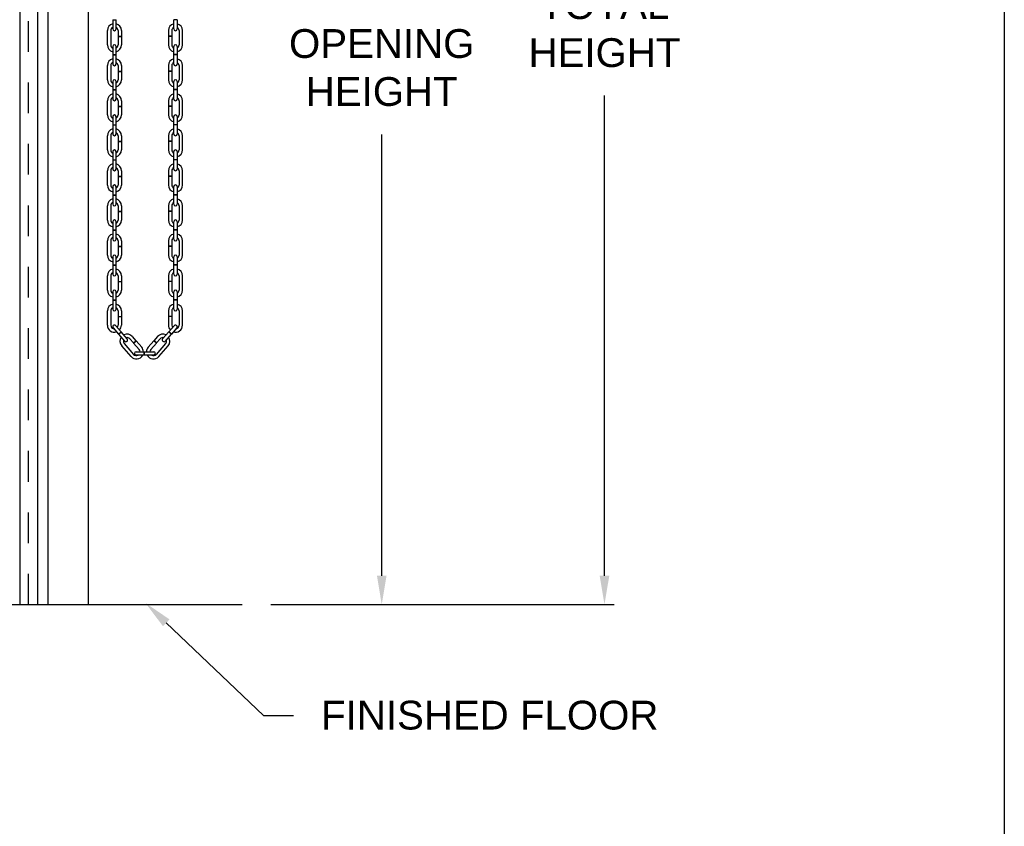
# Model space of a CAD drawing. Header units: inches. Extents: x 169.6 to 213.8, y 195 to 266.5.
# Tile 42 of 50: x 210.5 to 213.8, y 219.6 to 222.3. Entities that reach past the tile are written whole.
import ezdxf
from ezdxf import colors
from ezdxf.entities.mleader import LeaderData, LeaderLine
from ezdxf.math import Vec2, Vec3

# ---------------------------------------------------------------- set-up
doc = ezdxf.new("R2010")
doc.units = ezdxf.units.IN
doc.header["$LTSCALE"] = 0.25
doc.header["$MEASUREMENT"] = 0
doc.linetypes.add('HIDDEN', pattern=[0.375, 0.25, -0.125])
doc.layers.add('ANNOTATIONS', color=1, linetype='Continuous')
doc.layers.add('CHAIN HOIST RH', color=7, linetype='Continuous')
doc.styles.add('ARIAL', font='arial.ttf', dxfattribs={"height": 0.09375})
doc.dimstyles.new('STANDARD$0', dxfattribs={"dimtxt": 0.09375, "dimasz": 0.09375, "dimexe": 0.03125, "dimexo": 0.046875, "dimgap": 0.09, "dimtad": 0, "dimtih": 1, "dimtoh": 1, "dimdec": 4, "dimzin": 0, "dimdsep": 46, "dimtxsty": 'ARIAL', "dimcen": 0.09, "dimadec": 0, "dimazin": 0, "dimtfac": 1, "dimtdec": 4, "dimtofl": 0, "dimtmove": 0, "dimatfit": 1, "dimfxl": 1, "dimtolj": 1, "dimtzin": 0, "dimarcsym": 0})

# ---------------------------------------------------------------- blocks, each defined once
blk = doc.blocks.new('*D53')
at = {"layer": 'ANNOTATIONS', "color": 0, "lineweight": -2, "transparency": 16777216}
for p, q in [((210.4114, 223.8447), (211.7568, 223.8447)), ((211.7255, 223.751), (211.7255, 222.3138)), ((211.7255, 220.4419), (211.7255, 221.879)), ((211.3645, 220.3481), (211.7568, 220.3481))]:
    blk.add_line(p, q, dxfattribs=at)
at = {"layer": 'ANNOTATIONS', "color": 0, "transparency": 16777216}
for points in [[(211.7099, 223.751), (211.7412, 223.751), (211.7255, 223.8447)], [(211.7099, 220.4419), (211.7412, 220.4419), (211.7255, 220.3481)]]:
    blk.add_solid(points, dxfattribs=at)
at = {"layer": 'defpoints', "color": 0, "transparency": 16777216}
for p in [(210.3645, 223.8447), (211.7255, 223.8447), (211.3176, 220.3481)]:
    blk.add_point(p, dxfattribs=at)
at = {"layer": 'ANNOTATIONS', "color": 0, "transparency": 16777216, "insert": (211.7255, 222.0964), "char_height": 0.09375, "attachment_point": 5, "style": 'ARIAL'}
blk.add_mtext('\\A1;OPENING \\PHEIGHT', dxfattribs=at)
blk = doc.blocks.new('*D54')
at = {"layer": 'ANNOTATIONS', "color": 0, "lineweight": -2, "transparency": 16777216}
for p, q in [((211.3489, 225.0981), (212.4823, 225.0981)), ((212.451, 225.0044), (212.451, 222.4405)), ((212.451, 220.4419), (212.451, 222.0057)), ((211.3645, 220.3481), (212.4823, 220.3481))]:
    blk.add_line(p, q, dxfattribs=at)
at = {"layer": 'ANNOTATIONS', "color": 0, "transparency": 16777216}
for points in [[(212.4354, 225.0044), (212.4667, 225.0044), (212.451, 225.0981)], [(212.4354, 220.4419), (212.4667, 220.4419), (212.451, 220.3481)]]:
    blk.add_solid(points, dxfattribs=at)
at = {"layer": 'defpoints', "color": 0, "transparency": 16777216}
for p in [(211.302, 225.0981), (211.3176, 220.3481), (212.451, 220.3481)]:
    blk.add_point(p, dxfattribs=at)
at = {"layer": 'ANNOTATIONS', "color": 0, "transparency": 16777216, "insert": (212.451, 222.2231), "char_height": 0.09375, "attachment_point": 5, "style": 'ARIAL'}
blk.add_mtext('\\A1;TOTAL\\PHEIGHT', dxfattribs=at)

msp = doc.modelspace()

# ---------------------------------------------------------------- linework, layer by layer
at = {"layer": 'CHAIN HOIST RH', "linetype": 'HIDDEN'}
msp.add_line((210.57541, 220.3481), (210.57541, 224.14599), dxfattribs=at)
at = {"layer": 'CHAIN HOIST RH', "linetype": 'Continuous'}
for p, q in [((210.54644, 224.0981), (210.54644, 220.3481)), ((210.60439, 224.0981), (210.60439, 220.3481)), ((210.63791, 224.0981), (210.63791, 220.3481)), ((210.77073, 220.3481), (210.77073, 224.0981)), ((209.6395, 220.3481), (211.27073, 220.3481))]:
    msp.add_line(p, q, dxfattribs=at)
at = {"layer": 'CHAIN HOIST RH'}
for p, q in [((210.84935, 222.25239), (210.84935, 222.22264)), ((210.84935, 222.25239), (210.86045, 222.25239)), ((210.86045, 222.22264), (210.86045, 222.25239)), ((211.05933, 222.25239), (211.04823, 222.25239)), ((211.04823, 222.22264), (211.04823, 222.25239)), ((211.05933, 222.25239), (211.05933, 222.22264)), ((210.83198, 222.17088), (210.83198, 222.21731)), ((210.84308, 222.21731), (210.84308, 222.17088)), ((210.86672, 222.21731), (210.86672, 222.19948)), ((210.86672, 222.19948), (210.87782, 222.19948)), ((210.86672, 222.19858), (210.87782, 222.19858)), ((210.86672, 222.19858), (210.86672, 222.17088)), ((210.87782, 222.21731), (210.87782, 222.19948)), ((210.87782, 222.19858), (210.87782, 222.17088)), ((211.03086, 222.21731), (211.03086, 222.19948)), ((211.04196, 222.19948), (211.03086, 222.19948)), ((211.03086, 222.19858), (211.03086, 222.17088)), ((211.04196, 222.19858), (211.03086, 222.19858)), ((211.04196, 222.21731), (211.04196, 222.19948)), ((211.04196, 222.19858), (211.04196, 222.17088)), ((211.0656, 222.21731), (211.0656, 222.17088)), ((211.0767, 222.17088), (211.0767, 222.21731)), ((210.84935, 222.16555), (210.84935, 222.13917)), ((210.86045, 222.13917), (210.86045, 222.16555)), ((211.04823, 222.13917), (211.04823, 222.16555)), ((211.05933, 222.16555), (211.05933, 222.13917)), ((210.84935, 222.13917), (210.86045, 222.13917)), ((210.84935, 222.13827), (210.86045, 222.13827)), ((210.84935, 222.13827), (210.84935, 222.10852)), ((210.86045, 222.10852), (210.86045, 222.13827)), ((211.05933, 222.13917), (211.04823, 222.13917)), ((211.05933, 222.13827), (211.04823, 222.13827)), ((211.04823, 222.10852), (211.04823, 222.13827)), ((211.05933, 222.13827), (211.05933, 222.10852)), ((210.83198, 222.05676), (210.83198, 222.10319)), ((210.84308, 222.10319), (210.84308, 222.05676)), ((210.86672, 222.10319), (210.86672, 222.08536)), ((210.87782, 222.10319), (210.87782, 222.08536)), ((211.03086, 222.10319), (211.03086, 222.08536)), ((211.04196, 222.10319), (211.04196, 222.08536)), ((211.0656, 222.10319), (211.0656, 222.05676)), ((211.0767, 222.05676), (211.0767, 222.10319)), ((210.86672, 222.08536), (210.87782, 222.08536)), ((210.86672, 222.08446), (210.86672, 222.05676)), ((210.86672, 222.08446), (210.87782, 222.08446)), ((210.87782, 222.08446), (210.87782, 222.05676)), ((211.04196, 222.08536), (211.03086, 222.08536)), ((211.03086, 222.08446), (211.03086, 222.05676)), ((211.04196, 222.08446), (211.03086, 222.08446)), ((211.04196, 222.08446), (211.04196, 222.05676)), ((210.84935, 222.05143), (210.84935, 222.02505)), ((210.86045, 222.02505), (210.86045, 222.05143)), ((211.04823, 222.02505), (211.04823, 222.05143)), ((211.05933, 222.05143), (211.05933, 222.02505)), ((210.84935, 222.02505), (210.86045, 222.02505)), ((210.84935, 222.02415), (210.86045, 222.02415)), ((210.84935, 222.02415), (210.84935, 221.99439)), ((210.86045, 221.99439), (210.86045, 222.02415)), ((211.05933, 222.02505), (211.04823, 222.02505)), ((211.04823, 221.99439), (211.04823, 222.02415)), ((211.05933, 222.02415), (211.04823, 222.02415)), ((211.05933, 222.02415), (211.05933, 221.99439)), ((210.83198, 221.94264), (210.83198, 221.98906)), ((210.84308, 221.98906), (210.84308, 221.94264)), ((210.86672, 221.98906), (210.86672, 221.97124)), ((210.86672, 221.97124), (210.87782, 221.97124)), ((210.86672, 221.97034), (210.86672, 221.94264)), ((210.86672, 221.97034), (210.87782, 221.97034)), ((210.87782, 221.98906), (210.87782, 221.97124)), ((210.87782, 221.97034), (210.87782, 221.94264)), ((211.03086, 221.98906), (211.03086, 221.97124)), ((211.04196, 221.97124), (211.03086, 221.97124)), ((211.03086, 221.97034), (211.03086, 221.94264)), ((211.04196, 221.97034), (211.03086, 221.97034)), ((211.04196, 221.98906), (211.04196, 221.97124)), ((211.04196, 221.97034), (211.04196, 221.94264)), ((211.0656, 221.98906), (211.0656, 221.94264)), ((211.0767, 221.94264), (211.0767, 221.98906)), ((210.84935, 221.93731), (210.84935, 221.91093)), ((210.86045, 221.91093), (210.86045, 221.93731)), ((211.04823, 221.91093), (211.04823, 221.93731)), ((211.05933, 221.93731), (211.05933, 221.91093)), ((210.84935, 221.91093), (210.86045, 221.91093)), ((210.84935, 221.91003), (210.86045, 221.91003)), ((210.84935, 221.91003), (210.84935, 221.88027)), ((210.86045, 221.88027), (210.86045, 221.91003)), ((211.05933, 221.91093), (211.04823, 221.91093)), ((211.04823, 221.88027), (211.04823, 221.91003)), ((211.05933, 221.91003), (211.04823, 221.91003)), ((211.05933, 221.91003), (211.05933, 221.88027)), ((210.83198, 221.82852), (210.83198, 221.87494)), ((210.84308, 221.87494), (210.84308, 221.82852)), ((210.86672, 221.87494), (210.86672, 221.85712)), ((210.87782, 221.87494), (210.87782, 221.85712)), ((211.03086, 221.87494), (211.03086, 221.85712)), ((211.04196, 221.87494), (211.04196, 221.85712)), ((211.0656, 221.87494), (211.0656, 221.82852)), ((211.0767, 221.82852), (211.0767, 221.87494)), ((210.86672, 221.85712), (210.87782, 221.85712)), ((210.86672, 221.85622), (210.86672, 221.82852)), ((210.86672, 221.85622), (210.87782, 221.85622)), ((210.87782, 221.85622), (210.87782, 221.82852)), ((211.04196, 221.85712), (211.03086, 221.85712)), ((211.04196, 221.85622), (211.03086, 221.85622)), ((211.03086, 221.85622), (211.03086, 221.82852)), ((211.04196, 221.85622), (211.04196, 221.82852)), ((210.84935, 221.82319), (210.84935, 221.79681)), ((210.86045, 221.79681), (210.86045, 221.82319)), ((211.04823, 221.79681), (211.04823, 221.82319)), ((211.05933, 221.82319), (211.05933, 221.79681)), ((210.84935, 221.79681), (210.86045, 221.79681)), ((210.84935, 221.79591), (210.84935, 221.76615)), ((210.84935, 221.79591), (210.86045, 221.79591)), ((210.86045, 221.76615), (210.86045, 221.79591)), ((211.05933, 221.79681), (211.04823, 221.79681)), ((211.04823, 221.76615), (211.04823, 221.79591)), ((211.05933, 221.79591), (211.04823, 221.79591)), ((211.05933, 221.79591), (211.05933, 221.76615)), ((210.83198, 221.7144), (210.83198, 221.76082)), ((210.84308, 221.76082), (210.84308, 221.7144)), ((210.86672, 221.76082), (210.86672, 221.74299)), ((210.87782, 221.76082), (210.87782, 221.74299)), ((211.03086, 221.76082), (211.03086, 221.74299)), ((211.04196, 221.76082), (211.04196, 221.74299)), ((211.0656, 221.76082), (211.0656, 221.7144)), ((211.0767, 221.7144), (211.0767, 221.76082)), ((210.86672, 221.74299), (210.87782, 221.74299)), ((210.86672, 221.74209), (210.87782, 221.74209)), ((210.86672, 221.74209), (210.86672, 221.7144)), ((210.87782, 221.74209), (210.87782, 221.7144)), ((211.04196, 221.74299), (211.03086, 221.74299)), ((211.04196, 221.74209), (211.03086, 221.74209)), ((211.03086, 221.74209), (211.03086, 221.7144)), ((211.04196, 221.74209), (211.04196, 221.7144)), ((210.84935, 221.70907), (210.84935, 221.68268)), ((210.84935, 221.68268), (210.86045, 221.68268)), ((210.84935, 221.68178), (210.84935, 221.65203)), ((210.84935, 221.68178), (210.86045, 221.68178)), ((210.86045, 221.68268), (210.86045, 221.70907)), ((210.86045, 221.65203), (210.86045, 221.68178)), ((211.04823, 221.68268), (211.04823, 221.70907)), ((211.05933, 221.68268), (211.04823, 221.68268)), ((211.05933, 221.68178), (211.04823, 221.68178)), ((211.04823, 221.65203), (211.04823, 221.68178)), ((211.05933, 221.70907), (211.05933, 221.68268)), ((211.05933, 221.68178), (211.05933, 221.65203)), ((210.83198, 221.60028), (210.83198, 221.6467)), ((210.84308, 221.6467), (210.84308, 221.60028)), ((210.86672, 221.6467), (210.86672, 221.62887)), ((210.86672, 221.62887), (210.87782, 221.62887)), ((210.86672, 221.62797), (210.87782, 221.62797)), ((210.86672, 221.62797), (210.86672, 221.60028)), ((210.87782, 221.6467), (210.87782, 221.62887)), ((210.87782, 221.62797), (210.87782, 221.60028)), ((211.03086, 221.6467), (211.03086, 221.62887)), ((211.04196, 221.62887), (211.03086, 221.62887)), ((211.04196, 221.62797), (211.03086, 221.62797)), ((211.03086, 221.62797), (211.03086, 221.60028)), ((211.04196, 221.6467), (211.04196, 221.62887)), ((211.04196, 221.62797), (211.04196, 221.60028)), ((211.0656, 221.6467), (211.0656, 221.60028)), ((211.0767, 221.60028), (211.0767, 221.6467)), ((210.84935, 221.59494), (210.84935, 221.56856)), ((210.86045, 221.56856), (210.86045, 221.59494)), ((211.04823, 221.56856), (211.04823, 221.59494)), ((211.05933, 221.59494), (211.05933, 221.56856)), ((210.84935, 221.56856), (210.86045, 221.56856)), ((210.84935, 221.56766), (210.84935, 221.53791)), ((210.84935, 221.56766), (210.86045, 221.56766)), ((210.86045, 221.53791), (210.86045, 221.56766)), ((211.05933, 221.56856), (211.04823, 221.56856)), ((211.05933, 221.56766), (211.04823, 221.56766)), ((211.04823, 221.53791), (211.04823, 221.56766)), ((211.05933, 221.56766), (211.05933, 221.53791)), ((210.83198, 221.48615), (210.83198, 221.53258)), ((210.84308, 221.53258), (210.84308, 221.48615)), ((210.86672, 221.53258), (210.86672, 221.51475)), ((210.87782, 221.53258), (210.87782, 221.51475)), ((211.03086, 221.53258), (211.03086, 221.51475)), ((211.04196, 221.53258), (211.04196, 221.51475)), ((211.0656, 221.53258), (211.0656, 221.48615)), ((211.0767, 221.48615), (211.0767, 221.53258)), ((210.86672, 221.51475), (210.87782, 221.51475)), ((210.86672, 221.51385), (210.87782, 221.51385)), ((210.86672, 221.51385), (210.86672, 221.48615)), ((210.87782, 221.51385), (210.87782, 221.48615)), ((211.04196, 221.51475), (211.03086, 221.51475)), ((211.04196, 221.51385), (211.03086, 221.51385)), ((211.03086, 221.51385), (211.03086, 221.48615)), ((211.04196, 221.51385), (211.04196, 221.48615)), ((210.84935, 221.48082), (210.84935, 221.45444)), ((210.86045, 221.45444), (210.86045, 221.48082)), ((211.04823, 221.45444), (211.04823, 221.48082)), ((211.05933, 221.48082), (211.05933, 221.45444)), ((210.84935, 221.45444), (210.86045, 221.45444)), ((210.84935, 221.45354), (210.84935, 221.42379)), ((210.84935, 221.45354), (210.86045, 221.45354)), ((210.86045, 221.42379), (210.86045, 221.45354)), ((211.05933, 221.45444), (211.04823, 221.45444)), ((211.05933, 221.45354), (211.04823, 221.45354)), ((211.04823, 221.42379), (211.04823, 221.45354)), ((211.05933, 221.45354), (211.05933, 221.42379)), ((210.83198, 221.37203), (210.83198, 221.41845)), ((210.84308, 221.41845), (210.84308, 221.37203)), ((210.86672, 221.41845), (210.86672, 221.40063)), ((210.86672, 221.40063), (210.87782, 221.40063)), ((210.86672, 221.39973), (210.87782, 221.39973)), ((210.86672, 221.39973), (210.86672, 221.37203)), ((210.87782, 221.41845), (210.87782, 221.40063)), ((210.87782, 221.39973), (210.87782, 221.37203)), ((211.03086, 221.41845), (211.03086, 221.40063)), ((211.04196, 221.40063), (211.03086, 221.40063)), ((211.03086, 221.39973), (211.03086, 221.37203)), ((211.04196, 221.39973), (211.03086, 221.39973)), ((211.04196, 221.41845), (211.04196, 221.40063)), ((211.04196, 221.39973), (211.04196, 221.37203)), ((211.0656, 221.41845), (211.0656, 221.37203)), ((211.0767, 221.37203), (211.0767, 221.41845)), ((210.84935, 221.3667), (210.84935, 221.34032)), ((210.86045, 221.34032), (210.86045, 221.3667)), ((211.04823, 221.34032), (211.04823, 221.3667)), ((211.05933, 221.3667), (211.05933, 221.34032)), ((210.84935, 221.34032), (210.86045, 221.34032)), ((210.84935, 221.33942), (210.86045, 221.33942)), ((210.84935, 221.33942), (210.84935, 221.30966)), ((210.86045, 221.30966), (210.86045, 221.33942)), ((211.05933, 221.34032), (211.04823, 221.34032)), ((211.05933, 221.33942), (211.04823, 221.33942)), ((211.04823, 221.30966), (211.04823, 221.33942)), ((211.05933, 221.33942), (211.05933, 221.30966)), ((210.83198, 221.25791), (210.83198, 221.30433)), ((210.84308, 221.30433), (210.84308, 221.25791)), ((210.86672, 221.30433), (210.86672, 221.28651)), ((210.87782, 221.30433), (210.87782, 221.28651)), ((211.03086, 221.30433), (211.03086, 221.28651)), ((211.04196, 221.30433), (211.04196, 221.28651)), ((211.0656, 221.30433), (211.0656, 221.25791)), ((211.0767, 221.25791), (211.0767, 221.30433)), ((210.86672, 221.28651), (210.87782, 221.28651)), ((210.86672, 221.28561), (210.86672, 221.25791)), ((210.86672, 221.28561), (210.87782, 221.28561)), ((210.87782, 221.28561), (210.87782, 221.25791)), ((211.04196, 221.28651), (211.03086, 221.28651)), ((211.03086, 221.28561), (211.03086, 221.25791)), ((211.04196, 221.28561), (211.03086, 221.28561)), ((211.04196, 221.28561), (211.04196, 221.25791)), ((210.85072, 221.24893), (210.86809, 221.22906)), ((210.87644, 221.23637), (210.85908, 221.25623)), ((210.86809, 221.22906), (210.87644, 221.23637)), ((210.86868, 221.22838), (210.87704, 221.23569)), ((210.89662, 221.21328), (210.87704, 221.23569)), ((211.01207, 221.21328), (211.03165, 221.23569)), ((211.04001, 221.22838), (211.03165, 221.23569)), ((211.03224, 221.23637), (211.0496, 221.25623)), ((211.0406, 221.22906), (211.03224, 221.23637)), ((211.05796, 221.24893), (211.0406, 221.22906)), ((210.86868, 221.22838), (210.88826, 221.20598)), ((210.90485, 221.2134), (210.91658, 221.19997)), ((210.9132, 221.2207), (210.92493, 221.20728)), ((210.91658, 221.19997), (210.92493, 221.20728)), ((210.91717, 221.1993), (210.92553, 221.2066)), ((210.91717, 221.1993), (210.93539, 221.17844)), ((210.92553, 221.2066), (210.94375, 221.18575)), ((210.98316, 221.2066), (210.96493, 221.18575)), ((210.99152, 221.1993), (210.97329, 221.17844)), ((210.99152, 221.1993), (210.98316, 221.2066)), ((210.99548, 221.2207), (210.98375, 221.20728)), ((210.99211, 221.19997), (210.98375, 221.20728)), ((211.00384, 221.2134), (210.99211, 221.19997)), ((211.04001, 221.22838), (211.02043, 221.20598)), ((210.90923, 221.15558), (210.87869, 221.19053)), ((210.88704, 221.19784), (210.91759, 221.16288)), ((210.92582, 221.17143), (210.98286, 221.17143)), ((210.95221, 221.16033), (210.95221, 221.17143)), ((210.95311, 221.16033), (210.95311, 221.17143)), ((211.02164, 221.19784), (210.99109, 221.16288)), ((210.99945, 221.15558), (211.03, 221.19053)), ((210.98286, 221.16033), (210.92582, 221.16033))]:
    msp.add_line(p, q, dxfattribs=at)
for centre, radius, start, end in [((210.8549, 222.21731), 0.02292, 104.01225, 180), ((210.8549, 222.21731), 0.01182, 118.00044, 180), ((210.8549, 222.21731), 0.02292, 0, 75.98775), ((210.8549, 222.21731), 0.01182, 0, 61.99956), ((211.05378, 222.21731), 0.02292, 104.01225, 180), ((211.05378, 222.21731), 0.01182, 118.00044, 180), ((211.05378, 222.21731), 0.02292, 0, 75.98775), ((211.05378, 222.21731), 0.01182, 0, 61.99956), ((210.8549, 222.22264), 0.00555, 180, 0), ((211.05378, 222.22264), 0.00555, 180, 0), ((210.8549, 222.17088), 0.02292, 180, 255.98775), ((210.8549, 222.17088), 0.01182, 180, 241.99956), ((210.8549, 222.16555), 0.00555, 0, 180), ((210.8549, 222.17088), 0.01182, 298.00044, 0), ((210.8549, 222.17088), 0.02292, 284.01225, 0), ((211.05378, 222.17088), 0.02292, 180, 255.98775), ((211.05378, 222.17088), 0.01182, 180, 241.99956), ((211.05378, 222.16555), 0.00555, 0, 180), ((211.05378, 222.17088), 0.02292, 284.01225, 0), ((211.05378, 222.17088), 0.01182, 298.00044, 0), ((210.8549, 222.10319), 0.02292, 104.01225, 180), ((210.8549, 222.10319), 0.01182, 118.00044, 180), ((210.8549, 222.10852), 0.00555, 180, 0), ((210.8549, 222.10319), 0.02292, 0, 75.98775), ((210.8549, 222.10319), 0.01182, 0, 61.99956), ((211.05378, 222.10319), 0.02292, 104.01225, 180), ((211.05378, 222.10319), 0.01182, 118.00044, 180), ((211.05378, 222.10852), 0.00555, 180, 0), ((211.05378, 222.10319), 0.02292, 0, 75.98775), ((211.05378, 222.10319), 0.01182, 0, 61.99956), ((210.8549, 222.05676), 0.02292, 180, 255.98775), ((210.8549, 222.05676), 0.01182, 180, 241.99956), ((210.8549, 222.05143), 0.00555, 0, 180), ((210.8549, 222.05676), 0.01182, 298.00044, 0), ((210.8549, 222.05676), 0.02292, 284.01225, 0), ((211.05378, 222.05676), 0.02292, 180, 255.98775), ((211.05378, 222.05676), 0.01182, 180, 241.99956), ((211.05378, 222.05143), 0.00555, 0, 180), ((211.05378, 222.05676), 0.01182, 298.00044, 0), ((211.05378, 222.05676), 0.02292, 284.01225, 0), ((210.8549, 221.98906), 0.02292, 104.01225, 180), ((210.8549, 221.98906), 0.02292, 0, 75.98775), ((211.05378, 221.98906), 0.02292, 104.01225, 180), ((211.05378, 221.98906), 0.02292, 0, 75.98775), ((210.8549, 221.98906), 0.01182, 118.00044, 180), ((210.8549, 221.99439), 0.00555, 180, 0), ((210.8549, 221.98906), 0.01182, 0, 61.99956), ((211.05378, 221.98906), 0.01182, 118.00044, 180), ((211.05378, 221.99439), 0.00555, 180, 0), ((211.05378, 221.98906), 0.01182, 0, 61.99956), ((210.8549, 221.94264), 0.02292, 180, 255.98775), ((210.8549, 221.94264), 0.01182, 180, 241.99956), ((210.8549, 221.93731), 0.00555, 0, 180), ((210.8549, 221.94264), 0.02292, 284.01225, 0), ((210.8549, 221.94264), 0.01182, 298.00044, 0), ((211.05378, 221.94264), 0.02292, 180, 255.98775), ((211.05378, 221.94264), 0.01182, 180, 241.99956), ((211.05378, 221.93731), 0.00555, 0, 180), ((211.05378, 221.94264), 0.02292, 284.01225, 0), ((211.05378, 221.94264), 0.01182, 298.00044, 0), ((210.8549, 221.87494), 0.02292, 104.01225, 180), ((210.8549, 221.87494), 0.01182, 118.00044, 180), ((210.8549, 221.88027), 0.00555, 180, 0), ((210.8549, 221.87494), 0.02292, 0, 75.98775), ((210.8549, 221.87494), 0.01182, 0, 61.99956), ((211.05378, 221.87494), 0.02292, 104.01225, 180), ((211.05378, 221.87494), 0.01182, 118.00044, 180), ((211.05378, 221.88027), 0.00555, 180, 0), ((211.05378, 221.87494), 0.02292, 0, 75.98775), ((211.05378, 221.87494), 0.01182, 0, 61.99956), ((210.8549, 221.82852), 0.02292, 180, 255.98775), ((210.8549, 221.82852), 0.01182, 180, 241.99956), ((210.8549, 221.82319), 0.00555, 0, 180), ((210.8549, 221.82852), 0.02292, 284.01225, 0), ((210.8549, 221.82852), 0.01182, 298.00044, 0), ((211.05378, 221.82852), 0.02292, 180, 255.98775), ((211.05378, 221.82852), 0.01182, 180, 241.99956), ((211.05378, 221.82319), 0.00555, 0, 180), ((211.05378, 221.82852), 0.01182, 298.00044, 0), ((211.05378, 221.82852), 0.02292, 284.01225, 0), ((210.8549, 221.76082), 0.02292, 104.01225, 180), ((210.8549, 221.76082), 0.02292, 0, 75.98775), ((211.05378, 221.76082), 0.02292, 104.01225, 180), ((211.05378, 221.76082), 0.02292, 0, 75.98775), ((210.8549, 221.76082), 0.01182, 118.00044, 180), ((210.8549, 221.76615), 0.00555, 180, 0), ((210.8549, 221.76082), 0.01182, 0, 61.99956), ((211.05378, 221.76082), 0.01182, 118.00044, 180), ((211.05378, 221.76615), 0.00555, 180, 0), ((211.05378, 221.76082), 0.01182, 0, 61.99956), ((210.8549, 221.7144), 0.02292, 180, 255.98775), ((210.8549, 221.7144), 0.01182, 180, 241.99956), ((210.8549, 221.70907), 0.00555, 0, 180), ((210.8549, 221.7144), 0.02292, 284.01225, 0), ((210.8549, 221.7144), 0.01182, 298.00044, 0), ((211.05378, 221.7144), 0.02292, 180, 255.98775), ((211.05378, 221.7144), 0.01182, 180, 241.99956), ((211.05378, 221.70907), 0.00555, 0, 180), ((211.05378, 221.7144), 0.02292, 284.01225, 0), ((211.05378, 221.7144), 0.01182, 298.00044, 0), ((210.8549, 221.6467), 0.02292, 104.01225, 180), ((210.8549, 221.6467), 0.01182, 118.00044, 180), ((210.8549, 221.65203), 0.00555, 180, 0), ((210.8549, 221.6467), 0.02292, 0, 75.98775), ((210.8549, 221.6467), 0.01182, 0, 61.99956), ((211.05378, 221.6467), 0.02292, 104.01225, 180), ((211.05378, 221.6467), 0.01182, 118.00044, 180), ((211.05378, 221.65203), 0.00555, 180, 0), ((211.05378, 221.6467), 0.02292, 0, 75.98775), ((211.05378, 221.6467), 0.01182, 0, 61.99956), ((210.8549, 221.60028), 0.02292, 180, 255.98775), ((210.8549, 221.60028), 0.01182, 180, 241.99956), ((210.8549, 221.59494), 0.00555, 0, 180), ((210.8549, 221.60028), 0.02292, 284.01225, 0), ((210.8549, 221.60028), 0.01182, 298.00044, 0), ((211.05378, 221.60028), 0.02292, 180, 255.98775), ((211.05378, 221.60028), 0.01182, 180, 241.99956), ((211.05378, 221.59494), 0.00555, 0, 180), ((211.05378, 221.60028), 0.01182, 298.00044, 0), ((211.05378, 221.60028), 0.02292, 284.01225, 0), ((210.8549, 221.53258), 0.02292, 104.01225, 180), ((210.8549, 221.53258), 0.02292, 0, 75.98775), ((211.05378, 221.53258), 0.02292, 104.01225, 180), ((211.05378, 221.53258), 0.02292, 0, 75.98775), ((210.8549, 221.53258), 0.01182, 118.00044, 180), ((210.8549, 221.53791), 0.00555, 180, 0), ((210.8549, 221.53258), 0.01182, 0, 61.99956), ((211.05378, 221.53258), 0.01182, 118.00044, 180), ((211.05378, 221.53791), 0.00555, 180, 0), ((211.05378, 221.53258), 0.01182, 0, 61.99956), ((210.8549, 221.48615), 0.02292, 180, 255.98775), ((210.8549, 221.48615), 0.01182, 180, 241.99956), ((210.8549, 221.48082), 0.00555, 0, 180), ((210.8549, 221.48615), 0.02292, 284.01225, 0), ((210.8549, 221.48615), 0.01182, 298.00044, 0), ((211.05378, 221.48615), 0.02292, 180, 255.98775), ((211.05378, 221.48615), 0.01182, 180, 241.99956), ((211.05378, 221.48082), 0.00555, 0, 180), ((211.05378, 221.48615), 0.01182, 298.00044, 0), ((211.05378, 221.48615), 0.02292, 284.01225, 0), ((210.8549, 221.41845), 0.02292, 104.01225, 180), ((210.8549, 221.41845), 0.01182, 118.00044, 180), ((210.8549, 221.42379), 0.00555, 180, 0), ((210.8549, 221.41845), 0.02292, 0, 75.98775), ((210.8549, 221.41845), 0.01182, 0, 61.99956), ((211.05378, 221.41845), 0.02292, 104.01225, 180), ((211.05378, 221.41845), 0.01182, 118.00044, 180), ((211.05378, 221.42379), 0.00555, 180, 0), ((211.05378, 221.41845), 0.02292, 0, 75.98775), ((211.05378, 221.41845), 0.01182, 0, 61.99956), ((210.8549, 221.37203), 0.02292, 180, 255.98775), ((210.8549, 221.37203), 0.01182, 180, 241.99956), ((210.8549, 221.3667), 0.00555, 0, 180), ((210.8549, 221.37203), 0.01182, 298.00044, 0), ((210.8549, 221.37203), 0.02292, 284.01225, 0), ((211.05378, 221.37203), 0.02292, 180, 255.98775), ((211.05378, 221.37203), 0.01182, 180, 241.99956), ((211.05378, 221.3667), 0.00555, 0, 180), ((211.05378, 221.37203), 0.02292, 284.01225, 0), ((211.05378, 221.37203), 0.01182, 298.00044, 0), ((210.8549, 221.30433), 0.02292, 104.01225, 180), ((210.8549, 221.30433), 0.01182, 118.00044, 180), ((210.8549, 221.30966), 0.00555, 180, 0), ((210.8549, 221.30433), 0.02292, 0, 75.98775), ((210.8549, 221.30433), 0.01182, 0, 61.99956), ((211.05378, 221.30433), 0.02292, 104.01225, 180), ((211.05378, 221.30433), 0.01182, 118.00044, 180), ((211.05378, 221.30966), 0.00555, 180, 0), ((211.05378, 221.30433), 0.02292, 0, 75.98775), ((211.05378, 221.30433), 0.01182, 0, 61.99956), ((210.8549, 221.25791), 0.02292, 180, 287.8745), ((210.8549, 221.25791), 0.01182, 180, 261.1354), ((210.8549, 221.25258), 0.00555, 41.15123, 221.15123), ((210.8549, 221.25791), 0.01182, 321.09808, 0), ((210.8549, 221.25791), 0.02292, 316.26228, 0), ((211.05378, 221.25791), 0.02292, 180, 223.73772), ((211.05378, 221.25791), 0.01182, 180, 218.90192), ((211.05378, 221.25791), 0.02292, 252.1255, 0), ((211.05378, 221.25258), 0.00555, 318.84877, 138.84877), ((211.05378, 221.25791), 0.01182, 278.8646, 0), ((210.89595, 221.20562), 0.02292, 145.16348, 221.15123), ((210.89595, 221.20562), 0.01182, 159.15166, 221.15123), ((210.89595, 221.20562), 0.02292, 41.15123, 117.13897), ((210.89244, 221.20963), 0.00555, 221.15123, 41.15123), ((210.89595, 221.20562), 0.01182, 41.15123, 103.15079), ((211.01274, 221.20562), 0.02292, 62.86103, 138.84877), ((211.01274, 221.20562), 0.01182, 76.84921, 138.84877), ((211.01625, 221.20963), 0.00555, 138.84877, 318.84877), ((211.01274, 221.20562), 0.01182, 318.84877, 20.84834), ((211.01274, 221.20562), 0.02292, 318.84877, 34.83652), ((210.92582, 221.16588), 0.00555, 90, 270), ((210.92649, 221.17066), 0.01182, 3.74004, 41.15123), ((210.92649, 221.17066), 0.02292, 1.92789, 41.15123), ((210.98219, 221.17066), 0.02292, 138.84877, 178.07211), ((210.98219, 221.17066), 0.01182, 138.84877, 176.25996), ((210.98286, 221.16588), 0.00555, 270, 90), ((210.92649, 221.17066), 0.02292, 221.15123, 333.21672), ((210.92649, 221.17066), 0.01182, 221.15123, 299.10533), ((210.98219, 221.17066), 0.02292, 206.78328, 318.84877), ((210.98219, 221.17066), 0.01182, 240.89467, 318.84877)]:
    msp.add_arc(centre, radius, start, end, dxfattribs=at)
at = {"layer": 'defpoints'}
msp.add_lwpolyline([(213.75315, 214.73552), (194.28327, 214.73552), (194.28327, 227.47063), (213.75315, 227.47063)], close=True, dxfattribs=at)

# ---------------------------------------------------------------- dimensions: what is measured, and where the dimension line sits
at = {"layer": 'ANNOTATIONS'}
dim = msp.add_linear_dim(base=(212.45104, 220.3481), p1=(211.30198, 225.0981), p2=(211.3176, 220.3481), angle=90, text='TOTAL\\PHEIGHT', dimstyle='STANDARD$0', dxfattribs=at)
dim.commit()
dim.dimension.update_dxf_attribs({"geometry": '*D54', "text_midpoint": (212.45104, 222.2231), "dimtype": 160})
dim = msp.add_linear_dim(base=(211.72555, 223.84474), p1=(211.3176, 220.3481), p2=(210.36448, 223.84474), angle=90, text='OPENING \\PHEIGHT', dimstyle='STANDARD$0', dxfattribs=at)
dim.commit()
dim.dimension.update_dxf_attribs({"geometry": '*D53', "text_midpoint": (211.72555, 222.09642)})

# ---------------------------------------------------------------- leaders
ml = msp.add_multileader_mtext('Standard', dxfattribs=at)
ml.set_content('FINISHED FLOOR', color=256, style='ARIAL')
ml.set_leader_properties()
ml.build(insert=Vec2(0, 0))
ml.multileader.update_dxf_attribs({"dogleg_length": 0.36, "arrow_head_size": 0.09375})
ctx = ml.context
ctx.base_point, ctx.char_height, ctx.arrow_head_size, ctx.landing_gap_size, ctx.plane_origin = Vec3(211.4381, 219.98703), 0.09375, 0.09375, 0.09, Vec3(210.65307, 219.5538)
notes = []
notes.append((ctx, [(0, (1, 1, 0), (211.34015, 219.98703), (1, 0), 0.09796, [(0, [(210.95598, 220.3531)], 0, [])])]))
ctx.mtext.insert, ctx.mtext.flow_direction = Vec3(211.5281, 220.0347), 5
for ctx, leaders in notes:
    for number, flags, end, landing, length, lines in leaders:
        leader = LeaderData()
        leader.index, (leader.has_last_leader_line, leader.has_dogleg_vector, leader.attachment_direction) = number, flags
        leader.last_leader_point, leader.dogleg_vector, leader.dogleg_length = Vec3(end), Vec3(landing), length
        for number, points, colour, breaks in lines:
            line = LeaderLine()
            line.index, line.vertices, line.color, line.breaks = number, Vec3.list(points), colors.encode_raw_color(colour), breaks
            leader.lines.append(line)
        ctx.leaders.append(leader)

doc.saveas('drawing.dxf')
